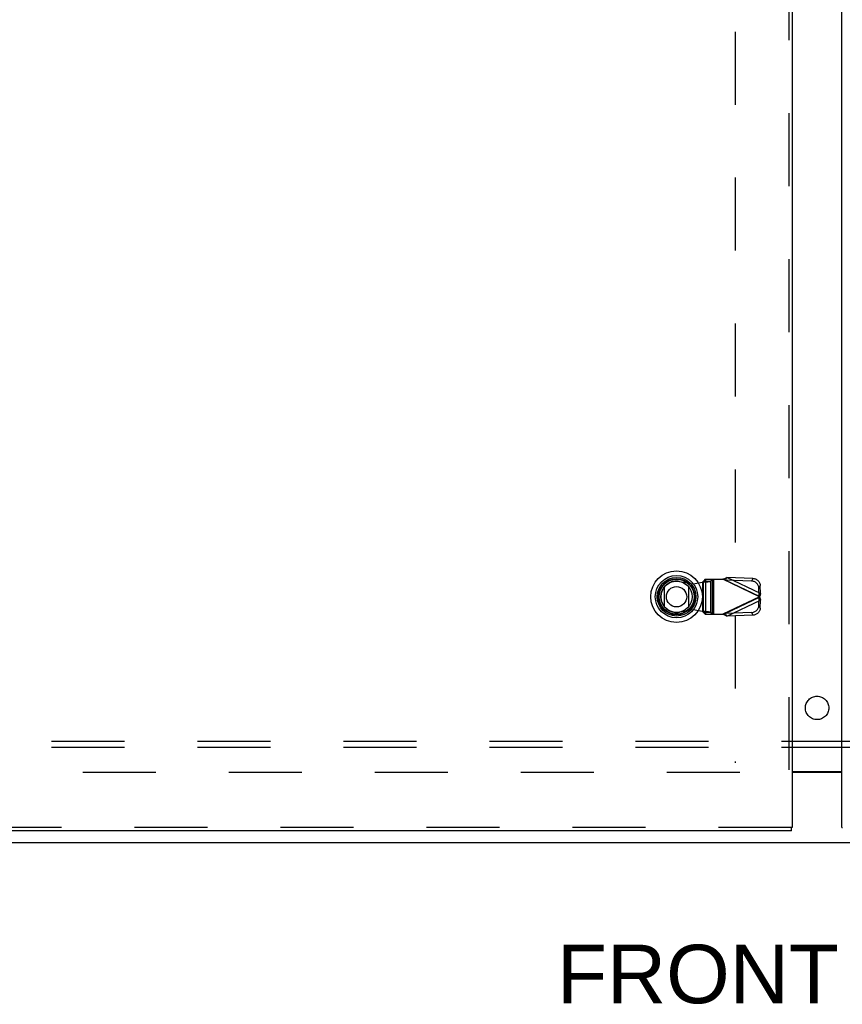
# Model space of a CAD drawing. Header units: inches. Extents: x 0 to 283, y 0 to 183.
# Tile 56 of 256: x 72 to 90, y 50 to 71. Entities that reach past the tile are written whole.
import ezdxf

# ---------------------------------------------------------------- set-up
doc = ezdxf.new("R2010")
doc.units = ezdxf.units.IN
doc.header["$LTSCALE"] = 15.583333
doc.header["$MEASUREMENT"] = 0
doc.linetypes.add('HIDDEN', pattern=[0.2, 0.1, -0.1])
doc.layers.get('0').update_dxf_attribs({"linetype": 'CONTINUOUS'})
for name, color, linetype in [('DEFAULT_2', 8, 'HIDDEN'), ('DIMENSIONS', 7, 'CONTINUOUS'), ('LEFTHAND_DOOR_ASSEMBLY', 7, 'CONTINUOUS'), ('RIGHTHAND_DOOR_ASSEMBLY', 7, 'CONTINUOUS'), ('SUBPANEL', 7, 'CONTINUOUS')]:
    doc.layers.add(name, color=color, linetype=linetype)
doc.styles.get("Standard").update_dxf_attribs({"font": 'arial.ttf'})

msp = doc.modelspace()

# ---------------------------------------------------------------- linework, layer by layer
at = {"color": 3, "linetype": 'Continuous'}
msp.add_line((88.748, 54.587), (89.811, 54.587), dxfattribs=at)
at = {"color": 7, "linetype": 'Continuous'}
for p, q in [((89.811, 54.572), (88.748, 54.572)), ((53.331, 53.072), (125.227, 53.072))]:
    msp.add_line(p, q, dxfattribs=at)
at = {"layer": 'DEFAULT_2', "color": 8, "linetype": 'HIDDEN'}
for p, q in [((87.529, 123.37), (87.529, 54.773)), ((87.633, 54.572), (55.029, 54.572))]:
    msp.add_line(p, q, dxfattribs=at)
at = {"layer": 'LEFTHAND_DOOR_ASSEMBLY', "color": 8, "linetype": 'HIDDEN'}
for p, q in [((88.673, 124.747), (88.673, 53.397)), ((86.891, 58.694), (86.852, 58.652)), ((86.891, 58.694), (87.266, 58.694)), ((86.894, 58.694), (86.894, 57.946)), ((87.007, 58.652), (87.046, 58.694)), ((87.049, 57.946), (87.049, 58.694)), ((87.069, 58.694), (87.069, 57.946)), ((87.295, 58.685), (87.266, 58.694)), ((88.053, 58.32), (87.266, 58.694)), ((87.323, 58.675), (87.35, 58.732)), ((87.878, 58.657), (87.323, 58.675)), ((87.323, 58.675), (88.044, 58.333)), ((87.905, 58.714), (87.35, 58.732)), ((88.071, 58.39), (87.35, 58.732)), ((87.905, 58.714), (87.878, 58.657)), ((86.341, 58.649), (86.636, 58.596)), ((86.636, 58.596), (86.832, 58.633)), ((86.832, 58.633), (86.832, 58.007)), ((86.852, 58.652), (87.007, 58.652)), ((86.852, 57.988), (86.852, 58.652)), ((87.007, 58.652), (87.007, 57.988)), ((88.038, 58.505), (88.065, 58.562)), ((88.044, 58.333), (88.038, 58.505)), ((88.071, 58.39), (88.065, 58.562)), ((88.053, 58.32), (87.266, 57.946)), ((88.044, 58.307), (87.323, 57.965)), ((87.35, 57.908), (88.071, 58.25)), ((88.038, 58.135), (88.044, 58.307)), ((88.071, 58.39), (88.044, 58.333)), ((88.044, 58.307), (88.071, 58.25)), ((88.065, 58.078), (88.071, 58.25)), ((86.636, 58.044), (86.341, 57.991)), ((86.832, 58.007), (86.636, 58.044)), ((88.065, 58.078), (88.038, 58.135)), ((87.007, 57.988), (86.852, 57.988)), ((86.852, 57.988), (86.891, 57.946)), ((86.891, 57.946), (87.266, 57.946)), ((87.046, 57.946), (87.007, 57.988)), ((87.266, 57.946), (87.295, 57.955)), ((87.295, 57.955), (87.314, 57.962)), ((87.314, 57.962), (87.323, 57.965)), ((87.878, 57.983), (87.323, 57.965)), ((87.35, 57.908), (87.323, 57.965)), ((87.905, 57.926), (87.35, 57.908)), ((87.878, 57.983), (87.905, 57.926)), ((88.735, 53.397), (53.948, 53.397))]:
    msp.add_line(p, q, dxfattribs=at)
at = {"layer": 'LEFTHAND_DOOR_ASSEMBLY', "color": 3, "linetype": 'Continuous'}
for p, q in [((88.748, 124.747), (88.748, 53.397)), ((88.735, 53.322), (53.948, 53.322))]:
    msp.add_line(p, q, dxfattribs=at)
at = {"layer": 'LEFTHAND_DOOR_ASSEMBLY', "color": 7, "linetype": 'Continuous'}
for p, q in [((86.023, 58.106), (86.023, 58.538)), ((86.535, 58.538), (86.535, 58.106)), ((88.748, 53.397), (88.735, 53.397)), ((88.735, 53.322), (88.735, 53.397))]:
    msp.add_line(p, q, dxfattribs=at)
at = {"layer": 'LEFTHAND_DOOR_ASSEMBLY', "color": 8, "linetype": 'HIDDEN'}
for points in [[(87.266, 58.694), (87.28, 58.701), (87.294, 58.707), (87.308, 58.714), (87.322, 58.72), (87.336, 58.726), (87.35, 58.732)], [(87.323, 58.675), (87.314, 58.678), (87.295, 58.685)], [(88.038, 58.505), (88.037, 58.52), (88.034, 58.534), (88.03, 58.548), (88.024, 58.562), (88.017, 58.575), (88.009, 58.588), (88, 58.6), (87.989, 58.611), (87.978, 58.621), (87.965, 58.63), (87.952, 58.637), (87.938, 58.644), (87.923, 58.649), (87.908, 58.653), (87.893, 58.656), (87.878, 58.657)], [(87.905, 58.714), (87.92, 58.713), (87.935, 58.71), (87.95, 58.706), (87.965, 58.701), (87.979, 58.694), (87.992, 58.686), (88.004, 58.677), (88.016, 58.667), (88.027, 58.656), (88.036, 58.644), (88.044, 58.632), (88.051, 58.619), (88.057, 58.605), (88.061, 58.591), (88.064, 58.577), (88.065, 58.562)], [(86.852, 58.652), (86.851, 58.65), (86.849, 58.647), (86.848, 58.645), (86.845, 58.643), (86.842, 58.64), (86.839, 58.638), (86.836, 58.636), (86.832, 58.633)], [(86.832, 58.633), (86.85, 58.635), (86.884, 58.637)], [(86.884, 58.637), (86.901, 58.639), (86.917, 58.64), (86.932, 58.641), (86.946, 58.643), (86.959, 58.644), (86.971, 58.645), (86.981, 58.647), (86.99, 58.648), (86.997, 58.649), (87.003, 58.651), (87.007, 58.652)], [(88.049, 58.327), (88.047, 58.329), (88.046, 58.331), (88.044, 58.333)], [(88.044, 58.307), (88.046, 58.309), (88.047, 58.311), (88.049, 58.313), (88.05, 58.316), (88.053, 58.32)], [(88.053, 58.32), (88.051, 58.322), (88.049, 58.327)], [(88.062, 58.356), (88.056, 58.332), (88.053, 58.32)], [(88.053, 58.32), (88.059, 58.296), (88.062, 58.285), (88.065, 58.273), (88.068, 58.262), (88.071, 58.25)], [(88.071, 58.39), (88.068, 58.379), (88.065, 58.367), (88.062, 58.356)], [(87.878, 57.983), (87.893, 57.984), (87.908, 57.987), (87.923, 57.991), (87.938, 57.996), (87.952, 58.003), (87.965, 58.01), (87.978, 58.019), (87.989, 58.029), (88, 58.04), (88.009, 58.052), (88.017, 58.065), (88.024, 58.078), (88.03, 58.092), (88.034, 58.106), (88.037, 58.12), (88.038, 58.135)], [(88.065, 58.078), (88.064, 58.064), (88.061, 58.049), (88.057, 58.035), (88.051, 58.021), (88.044, 58.008), (88.036, 57.996), (88.027, 57.984), (88.016, 57.973), (88.004, 57.963), (87.992, 57.954), (87.979, 57.946), (87.965, 57.939), (87.95, 57.934), (87.935, 57.93), (87.92, 57.927), (87.905, 57.926)], [(87.007, 57.988), (87.003, 57.989), (86.997, 57.991), (86.99, 57.992), (86.981, 57.993), (86.971, 57.995), (86.959, 57.996), (86.946, 57.997), (86.932, 57.999), (86.917, 58), (86.901, 58.001), (86.884, 58.003), (86.867, 58.004), (86.832, 58.007)], [(86.852, 57.988), (86.851, 57.99), (86.85, 57.993), (86.848, 57.995), (86.845, 57.997), (86.842, 58), (86.839, 58.002), (86.836, 58.004), (86.832, 58.007)], [(87.35, 57.908), (87.336, 57.914), (87.322, 57.92), (87.308, 57.926), (87.294, 57.933), (87.28, 57.939), (87.266, 57.946)]]:
    msp.add_lwpolyline(points, dxfattribs=at)
at = {"layer": 'LEFTHAND_DOOR_ASSEMBLY', "color": 7, "linetype": 'Continuous'}
for radius in [0.551, 0.453, 0.413, 0.384, 0.374, 0.335, 0.217]:
    msp.add_circle((86.279, 58.322), radius, dxfattribs=at)
at = {"layer": 'LEFTHAND_DOOR_ASSEMBLY', "color": 8, "linetype": 'HIDDEN'}
msp.add_arc((86.281, 58.32), 0.335, 79.673, 280.327, dxfattribs=at)
at = {"layer": 'RIGHTHAND_DOOR_ASSEMBLY', "color": 3, "linetype": 'Continuous'}
msp.add_line((89.811, 53.397), (89.811, 124.747), dxfattribs=at)
at = {"layer": 'RIGHTHAND_DOOR_ASSEMBLY', "color": 7, "linetype": 'Continuous'}
msp.add_line((89.811, 53.397), (89.824, 53.397), dxfattribs=at)
at = {"layer": 'SUBPANEL', "color": 8, "linetype": 'HIDDEN'}
for p, q in [((121.248, 55.228), (57.311, 55.228)), ((121.248, 55.103), (57.311, 55.103))]:
    msp.add_line(p, q, dxfattribs=at)
msp.add_circle((89.279, 55.947), 0.25, dxfattribs=at)

# ---------------------------------------------------------------- texts
at = {"layer": 'DIMENSIONS', "color": 2, "linetype": 'Continuous', "insert": (89.21, 50.891), "char_height": 1.25, "width": 10.93866, "attachment_point": 2, "line_spacing_factor": 0.9}
msp.add_mtext('FRONT VIEW', dxfattribs=at)

doc.saveas('drawing.dxf')
